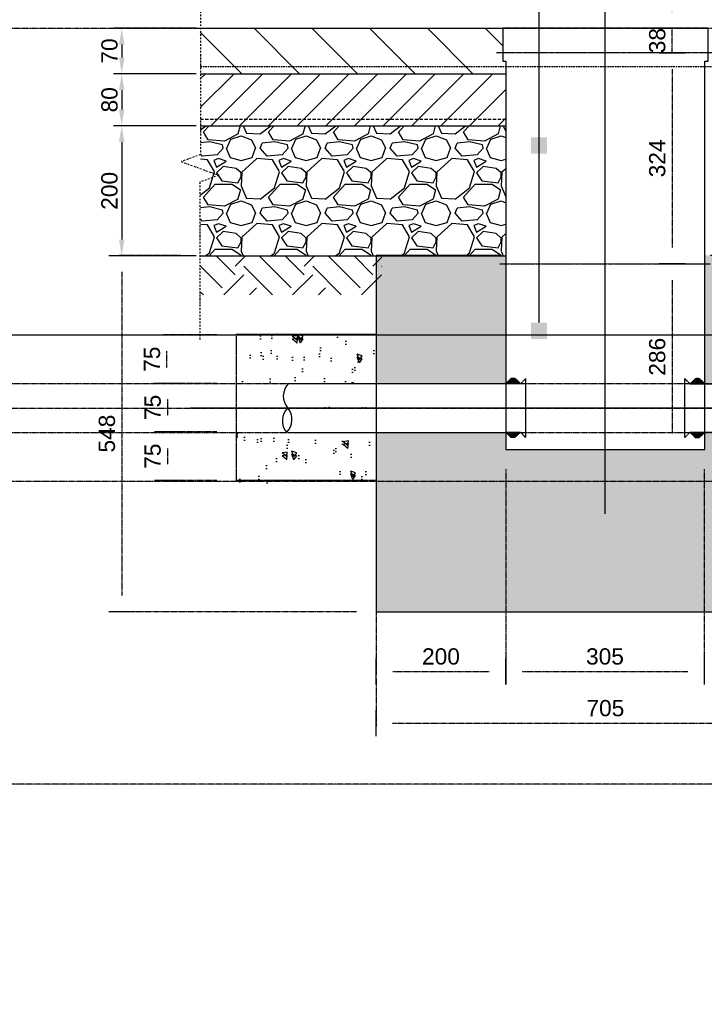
# Model space of a CAD drawing. Header units: metres. Extents: x -4024927 to 10167049, y -539908 to 13839353.
# Tile 8 of 211: x 1501980 to 1503033, y -245962 to -244448. Entities that reach past the tile are written whole.
import ezdxf
from ezdxf import colors
from ezdxf.entities.mleader import LeaderData, LeaderLine
from ezdxf.math import Vec2, Vec3

# ---------------------------------------------------------------- set-up
doc = ezdxf.new("R2010")
doc.units = ezdxf.units.M
for name, pattern in [('CENTER2', [1.125, 0.75, -0.125, 0.125, -0.125]), ('CONTIUOUS', [0]), ('Dashdot', [10, 5, -2.5, 0, -2.5]), ('DASHED', [0.75, 0.5, -0.25]), ('DASHED2', [0.375, 0.25, -0.125])]:
    doc.linetypes.add(name, pattern=pattern)
for name, color, linetype in [('B-ANNO-DIMN', 2, 'Continuous'), ('B-ANNO-T100', 2, 'Continuous'), ('B-HATH-TYP4', 4, 'Continuous'), ('B-PLIN', 3, 'Continuous'), ('C-DETL-BREAKLINE', 1, 'Dashdot'), ('C-DETL-DIMS', 2, 'Continuous'), ('C-ROAD-SHAP-PATT-NEW', 7, 'Continuous'), ('E-DETL-GNRL-MISC', 8, 'Continuous'), ('E_AGL_Ductbanks', 12, 'Continuous'), ('EL-AGLI-EQUP-PAPI-N-RefEdit0', 1, 'CONTIUOUS')]:
    doc.layers.add(name, color=color, linetype=linetype)
doc.styles.add('Arial', font='arial.ttf')
doc.styles.get("Standard").update_dxf_attribs({"font": 'arial.ttf'})
doc.dimstyles.new('DS-1-10', dxfattribs={"dimscale": 10, "dimtxt": 2.5, "dimasz": 2.5, "dimexe": 0.5, "dimexo": 3, "dimgap": 1, "dimtad": 1, "dimdec": 0, "dimzin": 0, "dimtxsty": 'Standard', "dimblk": 'DIMARROW', "dimcen": -3, "dimclrd": 1, "dimclre": 8, "dimclrt": 256, "dimadec": 0, "dimazin": 0, "dimtfac": 1, "dimtdec": 0, "dimtix": 1, "dimtmove": 2, "dimatfit": 3, "dimldrblk": 'DIMARROW', "dimfxl": 1, "dimtvp": 1.25, "dimarcsym": 0})
doc.dimstyles.new('ISO-25', dxfattribs={"dimscale": 10, "dimtxt": 2.5, "dimasz": 2.5, "dimexe": 1.25, "dimexo": 0.625, "dimtad": 1, "dimdec": 1, "dimtxsty": 'Standard', "dimcen": 2.5, "dimadec": 0, "dimazin": 0, "dimtfac": 1, "dimtdec": 1, "dimtmove": 0, "dimatfit": 3, "dimfxl": 1, "dimarcsym": 0})

# ---------------------------------------------------------------- blocks, each defined once
blk = doc.blocks.new('DIMARROW')
blk.add_line((0, 0.8), (0, -0.8))
blk.add_lwpolyline([(0, 0, 0, 0.4, 0), (-1, 0, 0, 0, 0), (-0.965, 0, 0, 0, 0)], format="xyseb")
blk = doc.blocks.new('*D205')
at = {"layer": 'C-DETL-DIMS', "color": 8, "linetype": 'CENTER2', "lineweight": -2, "ltscale": 0.5, "transparency": 16777216}
for p, q in [((1502227.9, -244810.4), (1502132.1, -244810.4)), ((1502498.4, -245358.4), (1502132.1, -245358.4))]:
    blk.add_line(p, q, dxfattribs=at)
at = {"layer": 'C-DETL-DIMS', "color": 1, "linetype": 'CENTER2', "lineweight": -2, "ltscale": 0.5, "transparency": 16777216}
blk.add_line((1502137.1, -244835.4), (1502137.1, -245333.4), dxfattribs=at)
at = {"layer": 'Defpoints', "color": 0, "linetype": 'CENTER2', "ltscale": 0.5, "transparency": 16777216}
for p in [(1502257.9, -244810.4), (1502137.1, -245358.4), (1502528.4, -245358.4)]:
    blk.add_point(p, dxfattribs=at)
at = {"layer": 'C-DETL-DIMS', "color": 1, "linetype": 'CENTER2', "lineweight": -2, "ltscale": 0.5, "transparency": 16777216, "xscale": 25, "yscale": 25, "zscale": 25}
for p, rotation in [((1502137.1, -244810.4), 90), ((1502137.1, -245358.4), 270)]:
    blk.add_blockref('DIMARROW', p, dxfattribs=dict(at, rotation=rotation))
at = {"layer": 'C-DETL-DIMS', "linetype": 'CENTER2', "ltscale": 0.5, "transparency": 16777216, "insert": (1502114.3, -245084.4), "char_height": 25, "attachment_point": 5, "rotation": 90, "style": 'Arial'}
blk.add_mtext('548', dxfattribs=at)
blk = doc.blocks.new('*D212')
at = {"layer": 'C-DETL-DIMS', "color": 8, "linetype": 'CENTER2', "lineweight": -2, "ltscale": 0.5, "transparency": 16777216}
for p, q in [((1502202.6, -245006.6), (1502202.5, -245006.6)), ((1502202.6, -245081.6), (1502202.5, -245081.6))]:
    blk.add_line(p, q, dxfattribs=at)
at = {"layer": 'C-DETL-DIMS', "color": 1, "linetype": 'CENTER2', "lineweight": -2, "ltscale": 0.5, "transparency": 16777216}
blk.add_line((1502207.5, -245031.6), (1502207.5, -245056.6), dxfattribs=at)
at = {"layer": 'Defpoints', "color": 0, "linetype": 'CENTER2', "ltscale": 0.5, "transparency": 16777216}
for p in [(1502232.6, -245006.6), (1502207.5, -245081.6), (1502232.6, -245081.6)]:
    blk.add_point(p, dxfattribs=at)
at = {"layer": 'C-DETL-DIMS', "color": 1, "linetype": 'CENTER2', "lineweight": -2, "ltscale": 0.5, "transparency": 16777216, "xscale": 25, "yscale": 25, "zscale": 25}
for p, rotation in [((1502207.5, -245006.6), 90), ((1502207.5, -245081.6), 270)]:
    blk.add_blockref('DIMARROW', p, dxfattribs=dict(at, rotation=rotation))
at = {"layer": 'C-DETL-DIMS', "linetype": 'CENTER2', "ltscale": 0.5, "transparency": 16777216, "insert": (1502184.7, -245044.1), "char_height": 25, "attachment_point": 5, "rotation": 90, "style": 'Arial'}
blk.add_mtext('75', dxfattribs=at)
blk = doc.blocks.new('*D213')
at = {"layer": 'C-DETL-DIMS', "color": 8, "linetype": 'CENTER2', "lineweight": -2, "ltscale": 0.5, "transparency": 16777216}
for p, q in [((1502283.4, -244932.6), (1502201.3, -244932.6)), ((1502283.4, -245007.5), (1502201.3, -245007.5))]:
    blk.add_line(p, q, dxfattribs=at)
at = {"layer": 'C-DETL-DIMS', "color": 1, "linetype": 'CENTER2', "lineweight": -2, "ltscale": 0.5, "transparency": 16777216}
blk.add_line((1502206.3, -244982.5), (1502206.3, -244957.6), dxfattribs=at)
at = {"layer": 'Defpoints', "color": 0, "linetype": 'CENTER2', "ltscale": 0.5, "transparency": 16777216}
for p in [(1502206.3, -244932.6), (1502313.4, -244932.6), (1502313.4, -245007.5)]:
    blk.add_point(p, dxfattribs=at)
at = {"layer": 'C-DETL-DIMS', "color": 1, "linetype": 'CENTER2', "lineweight": -2, "ltscale": 0.5, "transparency": 16777216, "xscale": 25, "yscale": 25, "zscale": 25}
for p, rotation in [((1502206.3, -244932.6), 90), ((1502206.3, -245007.5), 270)]:
    blk.add_blockref('DIMARROW', p, dxfattribs=dict(at, rotation=rotation))
at = {"layer": 'C-DETL-DIMS', "linetype": 'CENTER2', "ltscale": 0.5, "transparency": 16777216, "insert": (1502183.6, -244970), "char_height": 25, "attachment_point": 5, "rotation": 90, "style": 'Arial'}
blk.add_mtext('75', dxfattribs=at)
blk = doc.blocks.new('*D214')
at = {"layer": 'C-DETL-DIMS', "color": 8, "linetype": 'CENTER2', "lineweight": -2, "ltscale": 0.5, "transparency": 16777216}
for p, q in [((1502283.4, -245081.6), (1502202.3, -245081.6)), ((1502283.4, -245156.6), (1502202.3, -245156.6))]:
    blk.add_line(p, q, dxfattribs=at)
at = {"layer": 'C-DETL-DIMS', "color": 1, "linetype": 'CENTER2', "lineweight": -2, "ltscale": 0.5, "transparency": 16777216}
blk.add_line((1502207.3, -245106.6), (1502207.3, -245131.6), dxfattribs=at)
at = {"layer": 'Defpoints', "color": 0, "linetype": 'CENTER2', "ltscale": 0.5, "transparency": 16777216}
for p in [(1502313.4, -245081.6), (1502207.3, -245156.6), (1502313.4, -245156.6)]:
    blk.add_point(p, dxfattribs=at)
at = {"layer": 'C-DETL-DIMS', "color": 1, "linetype": 'CENTER2', "lineweight": -2, "ltscale": 0.5, "transparency": 16777216, "xscale": 25, "yscale": 25, "zscale": 25}
for p, rotation in [((1502207.3, -245081.6), 90), ((1502207.3, -245156.6), 270)]:
    blk.add_blockref('DIMARROW', p, dxfattribs=dict(at, rotation=rotation))
at = {"layer": 'C-DETL-DIMS', "linetype": 'CENTER2', "ltscale": 0.5, "transparency": 16777216, "insert": (1502184.6, -245119.1), "char_height": 25, "attachment_point": 5, "rotation": 90, "style": 'Arial'}
blk.add_mtext('75', dxfattribs=at)
blk = doc.blocks.new('Deep Can 610_2')
at = {"layer": 'E_AGL_Ductbanks', "linetype": 'CENTER2'}
for p, q in [((0, -0.5), (0, 869.6)), ((638.3, 162.3), (-638.3, 162.3))]:
    blk.add_line(p, q, dxfattribs=at)
at = {"layer": 'E_AGL_Ductbanks', "color": 3}
for p, q in [((-130.2, 199.7), (-486.9, 199.7)), ((-130.2, 199.7), (-153.3, 199.7)), ((-131.8, 201.3), (-151.7, 201.3)), ((-151.7, 201.3), (-151.7, 199.7)), ((-133.5, 202.9), (-150, 202.9)), ((-150, 202.9), (-150, 201.3)), ((-135.1, 204.4), (-148.4, 204.4)), ((-148.4, 204.4), (-148.4, 202.9)), ((-136.8, 206), (-146.7, 206)), ((-146.7, 206), (-146.7, 204.4)), ((-145.1, 207.5), (-145.1, 206)), ((-138.4, 207.5), (-145.1, 207.5)), ((-143.4, 207.5), (-140.1, 207.5)), ((-138.4, 207.5), (-138.4, 206)), ((-136.8, 206), (-136.8, 204.4)), ((-135.1, 204.4), (-135.1, 202.9)), ((-133.5, 202.9), (-133.5, 201.3)), ((-131.8, 201.3), (-131.8, 199.7)), ((-122.3, 116.9), (-122.3, 207.6)), ((122.3, 116.9), (122.3, 207.6)), ((130.2, 199.7), (153.3, 199.7)), ((130.2, 199.7), (486.9, 199.7)), ((131.8, 201.3), (151.7, 201.3)), ((131.8, 201.3), (131.8, 199.7)), ((133.5, 202.9), (150, 202.9)), ((133.5, 202.9), (133.5, 201.3)), ((135.1, 204.4), (148.4, 204.4)), ((135.1, 204.4), (135.1, 202.9)), ((136.8, 206), (146.7, 206)), ((136.8, 206), (136.8, 204.4)), ((138.4, 207.5), (138.4, 206)), ((138.4, 207.5), (145.1, 207.5)), ((143.4, 207.5), (140.1, 207.5)), ((145.1, 207.5), (145.1, 206)), ((146.7, 206), (146.7, 204.4)), ((148.4, 204.4), (148.4, 202.9)), ((150, 202.9), (150, 201.3)), ((151.7, 201.3), (151.7, 199.7)), ((-486.9, 124.8), (-130.1, 124.8)), ((-130.2, 124.8), (-153.3, 124.8)), ((-151.7, 123.2), (-151.7, 124.8)), ((-131.8, 123.2), (-151.7, 123.2)), ((-150, 121.7), (-150, 123.2)), ((-133.5, 121.7), (-150, 121.7)), ((-148.4, 120.1), (-148.4, 121.7)), ((-135.1, 120.1), (-135.1, 121.7)), ((-133.5, 121.7), (-133.5, 123.2)), ((-131.8, 123.2), (-131.8, 124.8)), ((130.2, 124.8), (153.3, 124.8)), ((486.9, 124.8), (130.2, 124.8)), ((131.8, 123.2), (131.8, 124.8)), ((131.8, 123.2), (151.7, 123.2)), ((133.5, 121.7), (133.5, 123.2)), ((133.5, 121.7), (150, 121.7)), ((135.1, 120.1), (135.1, 121.7)), ((148.4, 120.1), (148.4, 121.7)), ((150, 121.7), (150, 123.2)), ((151.7, 123.2), (151.7, 124.8)), ((-135.1, 120.1), (-148.4, 120.1)), ((-146.7, 118.5), (-146.7, 120.1)), ((-136.8, 118.5), (-146.7, 118.5)), ((-145.1, 117), (-145.1, 118.5)), ((-138.4, 117), (-145.1, 117)), ((-138.4, 117), (-138.4, 118.5)), ((-136.8, 118.5), (-136.8, 120.1)), ((135.1, 120.1), (148.4, 120.1)), ((136.8, 118.5), (136.8, 120.1)), ((136.8, 118.5), (146.7, 118.5)), ((138.4, 117), (138.4, 118.5)), ((138.4, 117), (145.1, 117)), ((145.1, 117), (145.1, 118.5)), ((146.7, 118.5), (146.7, 120.1))]:
    blk.add_line(p, q, dxfattribs=at)
at = {"layer": 'E_AGL_Ductbanks', "color": 3, "linetype": 'CENTER2'}
for p, q in [((-130.2, 199.7), (-122.3, 207.6)), ((130.2, 199.7), (122.3, 207.6)), ((-130.2, 124.8), (-122.3, 116.9)), ((130.2, 124.8), (122.3, 116.9))]:
    blk.add_line(p, q, dxfattribs=at)
at = {"layer": 'E_AGL_Ductbanks', "color": 4}
blk.add_lwpolyline([(-157.8, 746.3), (-157.8, 695.6), (-153, 695.6), (-153, 98.3), (153, 98.3), (153, 695.6), (158.5, 695.6), (158.5, 746.3), (-157.8, 746.3)], dxfattribs=at)
at = {"layer": 'E_AGL_Ductbanks', "color": 3}
for points in [[(-142.3, 207.5, -0.007633), (-142.3, 207.6, -0.19765), (-141.7, 207.8, -0.19765), (-141.2, 207.6, -0.007633), (-141.2, 207.5, -0.007633)], [(142.2, 199.8, 0.146977), (141.7, 199.9, 0.146977), (141.3, 199.8, 0.146977)], [(141.3, 124.8, 0.146977), (141.7, 124.7, 0.146977), (142.2, 124.8, 0.146977)]]:
    blk.add_lwpolyline(points, format="xyb", dxfattribs=at)
for centre, radius, start, end in [((-467.8, 180.6), 27.5, 135.4803, 221.7965), ((467.7, 180.5), 27.5, 318.2035, 44.5197), ((-468.5, 142.6), 28.2, 135.2364, 218.7425), ((-509.1, 144.7), 27.2, 313.3085, 40.6704), ((509, 144.6), 27.2, 139.3296, 226.6915), ((468.4, 142.4), 28.2, 321.2575, 44.7636)]:
    blk.add_arc(centre, radius, start, end, dxfattribs=at)
blk = doc.blocks.new('*D322')
at = {"layer": 'B-ANNO-DIMN', "color": 0, "lineweight": -2, "transparency": 16777216}
for p, q in [((1502251.7, -244461.1), (1502124.5, -244461.1)), ((1502137, -244486.1), (1502137, -244506.1)), ((1502251.7, -244531.1), (1502124.5, -244531.1))]:
    blk.add_line(p, q, dxfattribs=at)
at = {"layer": 'B-ANNO-DIMN', "color": 0, "transparency": 16777216}
for points in [[(1502132.8, -244486.1), (1502141.2, -244486.1), (1502137, -244461.1)], [(1502132.8, -244506.1), (1502141.2, -244506.1), (1502137, -244531.1)]]:
    blk.add_solid(points, dxfattribs=at)
at = {"layer": 'Defpoints', "color": 0, "transparency": 16777216}
for p in [(1502258, -244461.1), (1502137, -244531.1), (1502258, -244531.1)]:
    blk.add_point(p, dxfattribs=at)
at = {"layer": 'B-ANNO-DIMN', "color": 0, "transparency": 16777216, "insert": (1502118.3, -244496.1), "char_height": 25, "attachment_point": 5, "rotation": 90}
blk.add_mtext('70', dxfattribs=at)
blk = doc.blocks.new('*D323')
at = {"layer": 'B-ANNO-DIMN', "color": 0, "lineweight": -2, "transparency": 16777216}
for p, q in [((1502251.7, -244531.1), (1502124.5, -244531.1)), ((1502137, -244556.1), (1502137, -244586.1)), ((1502251.7, -244611.1), (1502124.5, -244611.1))]:
    blk.add_line(p, q, dxfattribs=at)
at = {"layer": 'B-ANNO-DIMN', "color": 0, "transparency": 16777216}
for points in [[(1502132.8, -244556.1), (1502141.2, -244556.1), (1502137, -244531.1)], [(1502132.8, -244586.1), (1502141.2, -244586.1), (1502137, -244611.1)]]:
    blk.add_solid(points, dxfattribs=at)
at = {"layer": 'Defpoints', "color": 0, "transparency": 16777216}
for p in [(1502258, -244531.1), (1502137, -244611.1), (1502258, -244611.1)]:
    blk.add_point(p, dxfattribs=at)
at = {"layer": 'B-ANNO-DIMN', "color": 0, "transparency": 16777216, "insert": (1502118.3, -244571.1), "char_height": 25, "attachment_point": 5, "rotation": 90}
blk.add_mtext('80', dxfattribs=at)
blk = doc.blocks.new('*D324')
at = {"layer": 'B-ANNO-DIMN', "color": 0, "lineweight": -2, "transparency": 16777216}
for p, q in [((1502251.7, -244611.1), (1502124.5, -244611.1)), ((1502137, -244636.1), (1502137, -244786.1)), ((1502251.7, -244811.1), (1502124.5, -244811.1))]:
    blk.add_line(p, q, dxfattribs=at)
at = {"layer": 'B-ANNO-DIMN', "color": 0, "transparency": 16777216}
for points in [[(1502132.8, -244636.1), (1502141.2, -244636.1), (1502137, -244611.1)], [(1502132.8, -244786.1), (1502141.2, -244786.1), (1502137, -244811.1)]]:
    blk.add_solid(points, dxfattribs=at)
at = {"layer": 'Defpoints', "color": 0, "transparency": 16777216}
for p in [(1502257.9, -244611.1), (1502137, -244811.1), (1502257.9, -244811.1)]:
    blk.add_point(p, dxfattribs=at)
at = {"layer": 'B-ANNO-DIMN', "color": 0, "transparency": 16777216, "insert": (1502118.2, -244711.1), "char_height": 25, "attachment_point": 5, "rotation": 90}
blk.add_mtext('200', dxfattribs=at)
blk = doc.blocks.new('*D326')
at = {"layer": 'C-DETL-DIMS', "color": 8, "linetype": 'CENTER2', "lineweight": -2, "ltscale": 0.5, "transparency": 16777216}
for p, q in [((1502981.9, -244499.1), (1502988.6, -244499.1)), ((1502982.3, -244823.4), (1502988.6, -244823.4))]:
    blk.add_line(p, q, dxfattribs=at)
at = {"layer": 'C-DETL-DIMS', "color": 1, "linetype": 'CENTER2', "lineweight": -2, "ltscale": 0.5, "transparency": 16777216}
blk.add_line((1502983.6, -244524.1), (1502983.6, -244798.4), dxfattribs=at)
at = {"layer": 'Defpoints', "color": 0, "linetype": 'CENTER2', "ltscale": 0.5, "transparency": 16777216}
for p in [(1502951.9, -244499.1), (1502952.3, -244823.4), (1502983.6, -244823.4)]:
    blk.add_point(p, dxfattribs=at)
at = {"layer": 'C-DETL-DIMS', "color": 1, "linetype": 'CENTER2', "lineweight": -2, "ltscale": 0.5, "transparency": 16777216, "xscale": 25, "yscale": 25, "zscale": 25}
for p, rotation in [((1502983.6, -244499.1), 90), ((1502983.6, -244823.4), 270)]:
    blk.add_blockref('DIMARROW', p, dxfattribs=dict(at, rotation=rotation))
at = {"layer": 'C-DETL-DIMS', "linetype": 'CENTER2', "ltscale": 0.5, "transparency": 16777216, "insert": (1502960.9, -244661.2), "char_height": 25, "attachment_point": 5, "rotation": 90, "style": 'Arial'}
blk.add_mtext('324', dxfattribs=at)
blk = doc.blocks.new('*D327')
at = {"layer": 'C-DETL-DIMS', "color": 8, "linetype": 'CENTER2', "lineweight": -2, "ltscale": 0.5, "transparency": 16777216}
for p, q in [((1502982.3, -244823.4), (1502988.6, -244823.4)), ((1503013.6, -245109.1), (1502988.6, -245109.1))]:
    blk.add_line(p, q, dxfattribs=at)
at = {"layer": 'C-DETL-DIMS', "color": 1, "linetype": 'CENTER2', "lineweight": -2, "ltscale": 0.5, "transparency": 16777216}
blk.add_line((1502983.6, -244848.4), (1502983.6, -245084.1), dxfattribs=at)
at = {"layer": 'Defpoints', "color": 0, "linetype": 'CENTER2', "ltscale": 0.5, "transparency": 16777216}
for p in [(1502952.3, -244823.4), (1502983.6, -245109.1), (1502983.6, -245109.1)]:
    blk.add_point(p, dxfattribs=at)
at = {"layer": 'C-DETL-DIMS', "color": 1, "linetype": 'CENTER2', "lineweight": -2, "ltscale": 0.5, "transparency": 16777216, "xscale": 25, "yscale": 25, "zscale": 25}
for p, rotation in [((1502983.6, -244823.4), 90), ((1502983.6, -245109.1), 270)]:
    blk.add_blockref('DIMARROW', p, dxfattribs=dict(at, rotation=rotation))
at = {"layer": 'C-DETL-DIMS', "linetype": 'CENTER2', "ltscale": 0.5, "transparency": 16777216, "insert": (1502960.9, -244966.2), "char_height": 25, "attachment_point": 5, "rotation": 90, "style": 'Arial'}
blk.add_mtext('286', dxfattribs=at)
blk = doc.blocks.new('*D328')
at = {"layer": 'C-DETL-DIMS', "color": 1, "linetype": 'CENTER2', "lineweight": -2, "ltscale": 0.5, "transparency": 16777216}
for p, q in [((1502983.6, -244436.1), (1502983.6, -244411.1)), ((1502983.6, -244499.1), (1502983.6, -244461.1)), ((1502983.6, -244524.1), (1502983.6, -244549.1))]:
    blk.add_line(p, q, dxfattribs=at)
at = {"layer": 'C-DETL-DIMS', "color": 8, "linetype": 'CENTER2', "lineweight": -2, "ltscale": 0.5, "transparency": 16777216}
for p, q in [((1502954.9, -244461.1), (1502978.6, -244461.1)), ((1502981.9, -244499.1), (1502988.6, -244499.1))]:
    blk.add_line(p, q, dxfattribs=at)
at = {"layer": 'Defpoints', "color": 0, "linetype": 'CENTER2', "ltscale": 0.5, "transparency": 16777216}
for p in [(1502983.6, -244461.1), (1502984.9, -244461.1), (1502951.9, -244499.1)]:
    blk.add_point(p, dxfattribs=at)
at = {"layer": 'C-DETL-DIMS', "color": 1, "linetype": 'CENTER2', "lineweight": -2, "ltscale": 0.5, "transparency": 16777216, "xscale": 25, "yscale": 25, "zscale": 25}
for p, rotation in [((1502983.6, -244461.1), 270), ((1502983.6, -244499.1), 90)]:
    blk.add_blockref('DIMARROW', p, dxfattribs=dict(at, rotation=rotation))
at = {"layer": 'C-DETL-DIMS', "linetype": 'CENTER2', "ltscale": 0.5, "transparency": 16777216, "insert": (1502960.9, -244480.1), "char_height": 25, "attachment_point": 5, "rotation": 90, "style": 'Arial'}
blk.add_mtext('38', dxfattribs=at)
blk = doc.blocks.new('_BoxFilled')
at = {"color": 0, "linetype": 'ByBlock', "lineweight": -2}
blk.add_line((-0.5, 0), (-1, 0), dxfattribs=at)
at = {"color": 0, "linetype": 'ByBlock'}
blk.add_solid([(-0.5, 0.5), (0.5, 0.5), (-0.5, -0.5), (0.5, -0.5)], dxfattribs=at)
blk = doc.blocks.new('*D329')
at = {"layer": 'C-DETL-DIMS', "color": 8, "linetype": 'CENTER2', "lineweight": -2, "ltscale": 0.5, "transparency": 16777216}
for p, q in [((1502528.6, -245461.6), (1502528.6, -245534.5)), ((1503233.4, -245461.6), (1503233.4, -245534.5))]:
    blk.add_line(p, q, dxfattribs=at)
at = {"layer": 'C-DETL-DIMS', "color": 1, "linetype": 'CENTER2', "lineweight": -2, "ltscale": 0.5, "transparency": 16777216}
blk.add_line((1502553.6, -245529.5), (1503208.4, -245529.5), dxfattribs=at)
at = {"layer": 'Defpoints', "color": 0, "linetype": 'CENTER2', "ltscale": 0.5, "transparency": 16777216}
for p in [(1502528.6, -245431.6), (1503233.4, -245431.6), (1503233.4, -245529.5)]:
    blk.add_point(p, dxfattribs=at)
at = {"layer": 'C-DETL-DIMS', "color": 1, "linetype": 'CENTER2', "lineweight": -2, "ltscale": 0.5, "transparency": 16777216, "xscale": 25, "yscale": 25, "zscale": 25, "rotation": 180}
blk.add_blockref('DIMARROW', (1502528.6, -245529.5), dxfattribs=at)
at = {"layer": 'C-DETL-DIMS', "color": 1, "linetype": 'CENTER2', "lineweight": -2, "ltscale": 0.5, "transparency": 16777216, "xscale": 25, "yscale": 25, "zscale": 25}
blk.add_blockref('DIMARROW', (1503233.4, -245529.5), dxfattribs=at)
at = {"layer": 'C-DETL-DIMS', "linetype": 'CENTER2', "ltscale": 0.5, "transparency": 16777216, "insert": (1502881, -245506.7), "char_height": 25, "attachment_point": 5, "style": 'Arial'}
blk.add_mtext('705', dxfattribs=at)
blk = doc.blocks.new('*D330')
at = {"layer": 'C-DETL-DIMS', "color": 8, "linetype": 'CENTER2', "lineweight": -2, "ltscale": 0.5, "transparency": 16777216}
for p, q in [((1502727.9, -245139.1), (1502727.9, -245455)), ((1502528.4, -245339.1), (1502528.4, -245455))]:
    blk.add_line(p, q, dxfattribs=at)
at = {"layer": 'C-DETL-DIMS', "color": 1, "linetype": 'CENTER2', "lineweight": -2, "ltscale": 0.5, "transparency": 16777216}
blk.add_line((1502553.4, -245450), (1502702.9, -245450), dxfattribs=at)
at = {"layer": 'Defpoints', "color": 0, "linetype": 'CENTER2', "ltscale": 0.5, "transparency": 16777216}
for p in [(1502727.9, -245109.1), (1502528.4, -245309.1), (1502727.9, -245450)]:
    blk.add_point(p, dxfattribs=at)
at = {"layer": 'C-DETL-DIMS', "color": 1, "linetype": 'CENTER2', "lineweight": -2, "ltscale": 0.5, "transparency": 16777216, "xscale": 25, "yscale": 25, "zscale": 25, "rotation": 180}
blk.add_blockref('DIMARROW', (1502528.4, -245450), dxfattribs=at)
at = {"layer": 'C-DETL-DIMS', "color": 1, "linetype": 'CENTER2', "lineweight": -2, "ltscale": 0.5, "transparency": 16777216, "xscale": 25, "yscale": 25, "zscale": 25}
blk.add_blockref('DIMARROW', (1502727.9, -245450), dxfattribs=at)
at = {"layer": 'C-DETL-DIMS', "linetype": 'CENTER2', "ltscale": 0.5, "transparency": 16777216, "insert": (1502628.1, -245427.2), "char_height": 25, "attachment_point": 5, "style": 'Arial'}
blk.add_mtext('200', dxfattribs=at)
blk = doc.blocks.new('*D331')
at = {"layer": 'C-DETL-DIMS', "color": 8, "linetype": 'CENTER2', "lineweight": -2, "ltscale": 0.5, "transparency": 16777216}
for p, q in [((1502727.9, -245139.1), (1502727.9, -245455)), ((1503032.8, -245139.1), (1503032.8, -245455))]:
    blk.add_line(p, q, dxfattribs=at)
at = {"layer": 'C-DETL-DIMS', "color": 1, "linetype": 'CENTER2', "lineweight": -2, "ltscale": 0.5, "transparency": 16777216}
blk.add_line((1502752.9, -245450), (1503007.8, -245450), dxfattribs=at)
at = {"layer": 'Defpoints', "color": 0, "linetype": 'CENTER2', "ltscale": 0.5, "transparency": 16777216}
for p in [(1502727.9, -245109.1), (1503032.8, -245109.1), (1503032.8, -245450)]:
    blk.add_point(p, dxfattribs=at)
at = {"layer": 'C-DETL-DIMS', "color": 1, "linetype": 'CENTER2', "lineweight": -2, "ltscale": 0.5, "transparency": 16777216, "xscale": 25, "yscale": 25, "zscale": 25, "rotation": 180}
blk.add_blockref('DIMARROW', (1502727.9, -245450), dxfattribs=at)
at = {"layer": 'C-DETL-DIMS', "color": 1, "linetype": 'CENTER2', "lineweight": -2, "ltscale": 0.5, "transparency": 16777216, "xscale": 25, "yscale": 25, "zscale": 25}
blk.add_blockref('DIMARROW', (1503032.8, -245450), dxfattribs=at)
at = {"layer": 'C-DETL-DIMS', "linetype": 'CENTER2', "ltscale": 0.5, "transparency": 16777216, "insert": (1502880.4, -245427.2), "char_height": 25, "attachment_point": 5, "style": 'Arial'}
blk.add_mtext('305', dxfattribs=at)

msp = doc.modelspace()

# ---------------------------------------------------------------- hatches: boundary and pattern name
at = {"layer": 'B-HATH-TYP4'}
h = msp.add_hatch(dxfattribs=at)
h.set_pattern_fill('EARTH', color=252, scale=300, angle=45, style=0)
h.set_pattern_definition([(45, (1574542.305, -247372.62), (0, 106.06602), [75, -75]), (45, (1574522.42, -247352.73), (0, 106.06602), [75, -75]), (45, (1574502.53, -247332.846), (0, 106.06602), [75, -75]), (135, (1574502.53, -247319.59), (-106.06602, 7e-15), [75, -75]), (135, (1574522.42, -247299.7), (-106.06602, 7e-15), [75, -75]), (135, (1574542.305, -247279.81), (-106.06602, 7e-15), [75, -75])])
h.paths.add_polyline_path([(1502537.36, -244811.06), (1502257.92, -244811.06), (1502257.92, -244871.06), (1502537.36, -244871.06)])
at = {"layer": 'C-ROAD-SHAP-PATT-NEW', "linetype": 'Continuous', "lineweight": -3}
h = msp.add_hatch(dxfattribs=at)
h.set_pattern_fill('ANSI31', color=252, scale=502.5, angle=90, style=0)
h.set_pattern_definition([(135, (2016620.21, 2984656.55), (-44.4151447, -44.4151447), [])])
h.paths.add_polyline_path([(1502257.96, -244531.06), (1502723.06, -244531.06), (1502723.06, -244461.06), (1502257.91, -244461.06)])
h = msp.add_hatch(dxfattribs=at)
h.set_pattern_fill('ANSI31', color=252, scale=250, style=0)
h.set_pattern_definition([(45, (2007120.643, 2984629.473), (-22.0970869, 22.0970869), [])])
h.paths.add_polyline_path([(1502257.93, -244611.06), (1502727.87, -244611.06), (1502727.92, -244531.06), (1502257.91, -244531.06)])
h = msp.add_hatch(dxfattribs=at)
h.set_pattern_fill('GRAVEL', color=252, scale=100, style=0)
h.set_pattern_definition([(228.0127875, (2016692.21, 2984753.752), (-800, -900), [13.4536, -1331.9088047]), (184.96974073, (2016683.21, 2984743.7517), (1200, 100), [23.0868, -2285.592476]), (132.51044708, (2016660.21, 2984741.752), (1000, -1100), [16.2788, -1611.6032596]), (267.273689, (2016621.21, 2984716.7517), (100, 2000), [21.0238, -2081.3558042]), (292.83365418, (2016620.21, 2984695.7517), (-500, 1200), [20.6155, -2040.9373128]), (357.273689, (2016628.21, 2984676.7517), (-2000, 100), [21.0238, -2081.3558042]), (37.69424047, (2016649.21, 2984675.7517), (-1300, -1000), [27.8029, -2752.484855]), (72.25532837, (2016671.21, 2984692.7517), (700, 2200), [26.2488, -2598.6321497]), (121.42956562, (2016679.21, 2984717.7517), (-800, 1300), [21.095, -2088.407311]), (175.2363583, (2016668.21, 2984735.752), (1100, -100), [24.0832, -1180.076258]), (222.3974378, (2016644.21, 2984737.7517), (-1200, -1100), [31.1448, -3083.3375005]), (138.81407483, (2016720.21, 2984715.752), (-700, 600), [10.6301, -1052.3844813]), (171.46923439, (2016712.21, 2984722.7517), (1300, -200), [20.2237, -2002.1511416]), (225, (2016692.21, 2984725.75), (-1e-14, -100), [14.1421, -127.2792562]), (203.1985905, (2016685.21, 2984737.752), (500, 200), [7.6158, -753.9615106]), (291.8014095, (2016678.21, 2984734.752), (-100, 300), [10.7703, -527.7461807]), (30.96375653, (2016682.21, 2984724.752), (300, 200), [17.4929, -565.6022895]), (161.5650512, (2016697.21, 2984733.752), (200, -100), [12.6491, -303.578666]), (16.38954033, (2016620.21, 2984734.752), (1000, 300), [17.72, -1754.2845147]), (70.34617594, (2016637.21, 2984739.752), (-400, -1100), [14.8661, -1471.7407747]), (293.1985905, (2016697.21, 2984753.752), (-200, 500), [15.2315, -746.3458106]), (343.61045967, (2016703.21, 2984739.752), (-1000, 300), [17.72, -1754.2845147]), (339.4439548, (2016620.21, 2984672.752), (-500, 200), [17.088, -837.3123745]), (294.77514057, (2016636.21, 2984666.752), (-500, 1100), [14.3178, -1417.4643063]), (66.8014095, (2016698.21, 2984653.752), (200, 500), [15.2315, -746.3458106]), (17.35402464, (2016704.21, 2984667.752), (-1300, -400), [16.7631, -1659.5423614]), (69.4439548, (2016649.21, 2984653.752), (-200, -500), [8.544, -845.8563745]), (101.3099325, (2016692.21, 2984653.752), (-100, 400), [5.099, -504.8029514]), (165.9637565, (2016691.21, 2984658.752), (300, -100), [20.6155, -391.6950626]), (186.00900596, (2016671.21, 2984663.7517), (1000, 100), [19.105, -1891.3923175]), (303.6900675, (2016682.21, 2984715.752), (-100, 200), [14.4222, -346.1329275]), (353.15722659, (2016690.21, 2984703.7517), (1700, -200), [25.1794, -2492.7562624]), (60.9453959, (2016715.21, 2984700.752), (-400, -700), [10.2956, -1019.267414]), (90, (2016720.21, 2984709.75), (-100, 100), [6, -94]), (120.25643716, (2016669.21, 2984666.752), (400, -700), [13.8924, -1375.351999]), (48.0127875, (2016662.21, 2984678.752), (800, 900), [26.9072, -1318.4552047]), (0, (2016680.21, 2984698.75), (100, 100), [26, -74]), (325.30484647, (2016706.21, 2984698.752), (1000, -700), [15.8114, -1565.32743]), (254.0546041, (2016719.21, 2984689.752), (-100, -400), [14.5602, -713.450789]), (207.64597536, (2016715.21, 2984675.7517), (-1900, -1000), [23.7065, -2346.9474182]), (175.42607874, (2016694.21, 2984664.7517), (-1300, 100), [25.0799, -2482.9073408])])
h.paths.add_polyline_path([(1502258.21, -244611.06), (1502727.71, -244611.16), (1502728.07, -244811.09), (1502257.85, -244811.14)])
h = msp.add_hatch(dxfattribs=at)
h.set_pattern_fill('AR-SAND', color=252, scale=0.3, angle=90, style=0)
h.set_pattern_definition([(127.5, (473730.264, 3381791.322), (-14.68239712, -0.48000939), [0, -11.5824, 0, -12.954, 0, -12.3825]), (97.5, (473730.264, 3381791.322), (-21.50475302, 13.48569849), [0, -6.2484, 0, -10.4394, 0, -4.0005]), (57.5, (473730.264, 3381781.949), (-0.04311554, 23.729771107), [0, -3.81, 0, -13.716, 0, -17.907]), (47.5, (473730.264, 3381781.95), (-6.6878797, 22.90669357), [0, -1.905, 0, -8.9916, 0, -10.287])])
h.paths.add_polyline_path([(1502880.86, -245109.06), (1502727.89, -245109.06), (1502729.19, -245082.56), (1502528.36, -245082.56), (1502528.36, -245358.42), (1502880.86, -245358.42)])
h.paths.add_polyline_path([(1503233.36, -245082.56), (1503034.18, -245082.56), (1503032.83, -245109.06), (1502880.86, -245109.06), (1502880.86, -245358.42), (1503233.36, -245358.42)])
h.paths.add_polyline_path([(1503233.36, -244810.42), (1503033.83, -244810.42), (1503033.83, -245007.63), (1503233.36, -245007.63)])
h.paths.add_polyline_path([(1502727.89, -244810.42), (1502528.36, -244810.42), (1502528.36, -245007.63), (1502727.89, -245007.63)])
at = {"layer": 'C-ROAD-SHAP-PATT-NEW'}
h = msp.add_hatch(dxfattribs=at)
h.set_pattern_fill('AR-CONC', color=252, scale=12.5, angle=90, style=0)
h.set_pattern_definition([(140, (1514668.08, -250706.34), (7.844, 89.65752), [9.375, -103.125]), (85, (1514668.08, -250706.34), (-94.024, -17.3439), [7.5, -82.5]), (190.45144, (1514668.73, -250698.87), (-86.18, 72.3136), [7.9675, -87.64276]), (136.1842, (1514643.08, -250706.34), (20.6899, 133.4052), [14.0625, -154.6875]), (186.6356, (1514644.8, -250695.23), (-121.7648, 116.8327), [11.9513, -131.4642]), (81.1842, (1514643.08, -250706.34), (-121.7648, 116.8327), [11.25, -123.75]), (111, (1514649.33, -250693.84), (50.32736, 74.6134), [9.375, -103.125]), (56, (1514649.33, -250693.84), (-90.64376, 30.4144), [7.5, -82.5]), (161.45144, (1514653.52, -250687.626), (-40.3164, 105.0278), [7.9675, -87.64276]), (127.5, (1514668.077, -250706.343), (-41.61173, 1.51998), [0, -81.5, 0, -83.75, 0, -82.8125]), (97.5, (1514668.077, -250706.343), (-49.30146, 32.88369), [0, -47.75, 0, -79.625, 0, -31.5625]), (57.5, (1514668.077, -250734.218), (2.81936, 66.727805), [0, -31.25, 0, -97.5, 0, -129.375]), (47.5, (1514668.077, -250746.72), (-12.51312, 72.89827), [0, -40.625, 0, -64.75, 0, -91.875])])
h.paths.add_polyline_path([(1502528.36, -244931.64), (1502313.41, -244929.28), (1502313.41, -245006.3), (1502528.36, -245006.3)])
h.paths.add_polyline_path([(1502528.36, -245081.29), (1502313.41, -245081.29), (1502313.41, -245158.24), (1502528.36, -245152.31)])
h = msp.add_hatch(dxfattribs=at)
h.set_pattern_fill('AR-CONC', color=252, scale=12.5, angle=90, style=0)
h.set_pattern_definition([(140, (1514668.08, -250710.764), (7.844, 89.65752), [9.375, -103.125]), (85, (1514668.08, -250710.76), (-94.024, -17.3439), [7.5, -82.5]), (190.45144, (1514668.73, -250703.29), (-86.18, 72.3136), [7.9675, -87.64276]), (136.1842, (1514643.08, -250710.76), (20.6899, 133.4052), [14.0625, -154.6875]), (186.6356, (1514644.8, -250699.65), (-121.7648, 116.8327), [11.9513, -131.4642]), (81.1842, (1514643.08, -250710.76), (-121.7648, 116.8327), [11.25, -123.75]), (111, (1514649.33, -250698.264), (50.32736, 74.6134), [9.375, -103.125]), (56, (1514649.33, -250698.26), (-90.64376, 30.4144), [7.5, -82.5]), (161.45144, (1514653.52, -250692.05), (-40.3164, 105.0278), [7.9675, -87.64276]), (127.5, (1514668.077, -250710.764), (-41.61173, 1.51998), [0, -81.5, 0, -83.75, 0, -82.8125]), (97.5, (1514668.077, -250710.764), (-49.30146, 32.88369), [0, -47.75, 0, -79.625, 0, -31.5625]), (57.5, (1514668.077, -250738.64), (2.81936, 66.727805), [0, -31.25, 0, -97.5, 0, -129.375]), (47.5, (1514668.077, -250751.14), (-12.51312, 72.89827), [0, -40.625, 0, -64.75, 0, -91.875])])
h.paths.add_polyline_path([(1502313.41, -245007.6), (1502528.36, -245007.6), (1502528.36, -244936.06), (1502313.41, -244933.7)])
h.paths.add_polyline_path([(1502313.41, -245045.06), (1502528.36, -245045.06), (1502528.36, -245043.76), (1502313.41, -245043.76)])
h.paths.add_polyline_path([(1502528.36, -245082.59), (1502313.41, -245082.59), (1502313.41, -245162.66), (1502528.36, -245156.73)])

# ---------------------------------------------------------------- linework, layer by layer
at = {"layer": 'B-PLIN'}
for points in [[(1502257.96, -244461.06), (1502723.06, -244461.06)], [(1502257.96, -244531.06), (1502727.89, -244531.06)], [(1502257.96, -244611.06), (1502727.89, -244611.06)], [(1502257.36, -244811.06), (1502727.89, -244811.06)]]:
    msp.add_lwpolyline(points, dxfattribs=at)
at = {"layer": 'B-PLIN', "color": 252, "linetype": 'DASHED2', "ltscale": 10}
msp.add_lwpolyline([(1502257.96, -244520), (1503503.8, -244520)], dxfattribs=at)
at = {"layer": 'B-PLIN', "color": 3, "linetype": 'DASHED', "ltscale": 10}
msp.add_lwpolyline([(1502257.96, -244601.06), (1502727.89, -244601.06)], dxfattribs=at)
at = {"layer": 'C-DETL-BREAKLINE', "ltscale": 0.5}
msp.add_lwpolyline([(1502257.96, -244393.92), (1502257.96, -244655.43), (1502228.51, -244666.16), (1502286.21, -244687.15), (1502257.37, -244697.65), (1502257.35, -244941.06)], dxfattribs=at)
at = {"layer": 'C-DETL-DIMS', "linetype": 'CENTER2', "ltscale": 0.5}
msp.add_lwpolyline([(1512750, -245623.27), (1499447.57, -245623.27), (1499447.57, -236981.14), (1512750, -236981.14)], close=True, dxfattribs=at)
at = {"layer": 'Defpoints', "color": 252, "linetype": 'CENTER2', "ltscale": 0.5}
for p, q in [((1501021.42, -244461.06), (1511236.45, -244461.06)), ((1500180, -244932.56), (1511236.45, -244932.56)), ((1501158.92, -244932.56), (1509554.69, -244932.56)), ((1501021.42, -245007.56), (1511236.45, -245007.56)), ((1500140, -245045.06), (1511236.45, -245045.06)), ((1501021.42, -245082.56), (1511236.45, -245082.56)), ((1500200, -245157.56), (1512020.7, -245157.56))]:
    msp.add_line(p, q, dxfattribs=at)
at = {"layer": 'E-DETL-GNRL-MISC', "color": 2, "linetype": 'DASHED'}
msp.add_lwpolyline([(1502313.41, -244931.3), (1502528.36, -244931.3), (1502528.36, -245156.3), (1502313.41, -245156.3)], close=True, dxfattribs=at)
at = {"layer": 'E_AGL_Ductbanks', "color": 2, "linetype": 'DASHED'}
msp.add_line((1503048.03, -244499.06), (1502713.69, -244499.06), dxfattribs=at)
at = {"layer": 'E_AGL_Ductbanks', "color": 2}
msp.add_lwpolyline([(1502718.89, -244810.42), (1502528.36, -244810.42), (1502528.36, -245358.42), (1503233.36, -245358.42), (1503233.36, -244810.42), (1503042.83, -244810.42)], dxfattribs=at)
at = {"layer": 'E_AGL_Ductbanks', "color": 2, "linetype": 'DASHED'}
msp.add_lwpolyline([(1502718.53, -244823.42), (1503042.46, -244823.42)], dxfattribs=at)
at = {"layer": 'EL-AGLI-EQUP-PAPI-N-RefEdit0'}
msp.add_arc((3071061.1, 6743365.78), 7095987.63, 260.537675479, 260.537675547, dxfattribs=at)

# ---------------------------------------------------------------- block references
at = {"layer": 'E_AGL_Ductbanks'}
msp.add_blockref('Deep Can 610_2', (1502880.86, -245207.36), dxfattribs=at)

# ---------------------------------------------------------------- dimensions: what is measured, and where the dimension line sits
at = {"layer": 'B-ANNO-DIMN'}
for p1, p2, distance, picture, middle in [((1502257.96, -244461.06), (1502257.96, -244531.06), -120.95, '*D322', (1502118.26, -244496.06)), ((1502257.96, -244531.06), (1502257.96, -244611.06), -120.95, '*D323', (1502118.26, -244571.06)), ((1502257.91, -244611.06), (1502257.91, -244811.06), -120.91, '*D324', (1502118.25, -244711.06))]:
    dim = msp.add_aligned_dim(p1=p1, p2=p2, distance=distance, dimstyle='ISO-25', dxfattribs=at)
    dim.commit()
    dim.dimension.update_dxf_attribs({"geometry": picture, "text_midpoint": middle})
at = {"layer": 'C-DETL-DIMS', "linetype": 'CENTER2', "ltscale": 0.5}
for base, p1, p2, picture, middle in [((1502983.63, -244461.06), (1502951.91, -244499.06), (1502984.91, -244461.06), '*D328', (1502960.85, -244480.06)), ((1502983.63, -244823.42), (1502951.91, -244499.06), (1502952.27, -244823.42), '*D326', (1502960.85, -244661.24)), ((1502137.11, -245358.42), (1502257.92, -244810.42), (1502528.36, -245358.42), '*D205', (1502114.34, -245084.42)), ((1502983.63, -245109.06), (1502952.27, -244823.42), (1502983.63, -245109.06), '*D327', (1502960.86, -244966.24)), ((1502206.29, -244932.56), (1502313.41, -245007.48), (1502313.41, -244932.56), '*D213', (1502183.57, -244970.02)), ((1502207.46, -245081.56), (1502232.64, -245006.56), (1502232.64, -245081.56), '*D212', (1502184.75, -245044.06)), ((1502207.33, -245156.56), (1502313.41, -245081.56), (1502313.41, -245156.56), '*D214', (1502184.62, -245119.06))]:
    dim = msp.add_linear_dim(base=base, p1=p1, p2=p2, angle=90, dimstyle='DS-1-10', override={"dimtxsty": 'Arial'}, dxfattribs=at)
    dim.commit()
    dim.dimension.update_dxf_attribs({"geometry": picture, "text_midpoint": middle})
for base, p1, p2, picture, middle in [((1502727.89, -245450), (1502528.36, -245309.1), (1502727.89, -245109.06), '*D330', (1502628.13, -245427.24)), ((1503032.83, -245450), (1502727.89, -245109.06), (1503032.83, -245109.06), '*D331', (1502880.36, -245427.23)), ((1503233.36, -245529.48), (1502528.55, -245431.6), (1503233.36, -245431.6), '*D329', (1502880.96, -245506.72))]:
    dim = msp.add_linear_dim(base=base, p1=p1, p2=p2, dimstyle='DS-1-10', override={"dimtxsty": 'Arial'}, dxfattribs=at)
    dim.commit()
    dim.dimension.update_dxf_attribs({"geometry": picture, "text_midpoint": middle})

# ---------------------------------------------------------------- leaders
at = {"layer": 'B-ANNO-T100'}
ml = msp.add_multileader_mtext('Standard', dxfattribs=at)
ml.set_content('TOP SECTION ', color=256)
ml.set_leader_properties()
ml.set_arrow_properties(name='BOXFILLED')
ml.build(insert=Vec2(0, 0))
ml.multileader.update_dxf_attribs({"text_right_attachment_type": 6, "dogleg_length": 60, "arrow_head_size": 25})
ctx = ml.context
ctx.base_point, ctx.char_height, ctx.arrow_head_size, ctx.landing_gap_size, ctx.plane_origin = Vec3(1502428.45, -244311.32), 25, 25, 25, Vec3(1502778.92, -244860.29)
ctx.right_attachment, ctx.text_align_type = 6, 2
notes = []
notes.append((ctx, [(0, (1, 1, 0), (1502778.92, -244328.82), (-1, 0), 60, [(0, [(1502778.92, -244641.18)], 0, [])])]))
ctx.mtext.insert, ctx.mtext.alignment, ctx.mtext.flow_direction = Vec3(1502693.92, -244298.82), 3, 5
ml = msp.add_multileader_mtext('Standard', dxfattribs=at)
ml.set_content('BOTTOM SECTION ', color=256)
ml.set_leader_properties()
ml.set_arrow_properties(name='BOXFILLED')
ml.build(insert=Vec2(0, 0))
ml.multileader.update_dxf_attribs({"text_right_attachment_type": 6, "dogleg_length": 60, "arrow_head_size": 25})
ctx = ml.context
ctx.base_point, ctx.char_height, ctx.arrow_head_size, ctx.landing_gap_size, ctx.plane_origin = Vec3(1502352.25, -244364.7), 25, 25, 25, Vec3(1502778.92, -244913.67)
ctx.right_attachment, ctx.text_align_type = 6, 2
notes.append((ctx, [(0, (1, 1, 0), (1502778.92, -244382.2), (-1, 0), 60, [(0, [(1502778.92, -244926.17)], 0, [])])]))
ctx.mtext.insert, ctx.mtext.alignment, ctx.mtext.flow_direction = Vec3(1502693.92, -244352.2), 3, 5
for ctx, leaders in notes:
    for number, flags, end, landing, length, lines in leaders:
        leader = LeaderData()
        leader.index, (leader.has_last_leader_line, leader.has_dogleg_vector, leader.attachment_direction) = number, flags
        leader.last_leader_point, leader.dogleg_vector, leader.dogleg_length = Vec3(end), Vec3(landing), length
        for number, points, colour, breaks in lines:
            line = LeaderLine()
            line.index, line.vertices, line.color, line.breaks = number, Vec3.list(points), colors.encode_raw_color(colour), breaks
            leader.lines.append(line)
        ctx.leaders.append(leader)

doc.saveas('drawing.dxf')
